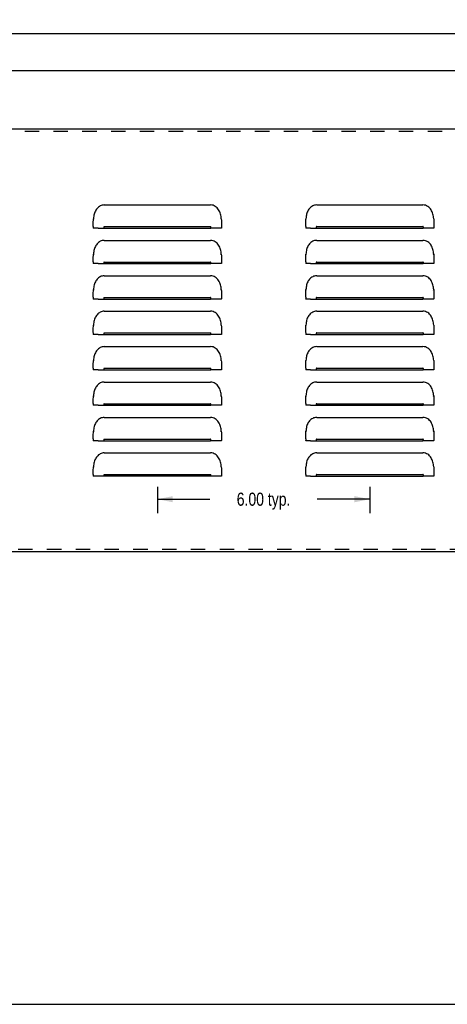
# Model space of a CAD drawing. Header units: inches. Extents: x 0 to 73.9, y 0 to 47.8.
# Tile 2 of 7: x 18 to 30, y 0 to 27.8. Entities that reach past the tile are written whole.
import ezdxf

# ---------------------------------------------------------------- set-up
doc = ezdxf.new("R2010")
doc.units = ezdxf.units.IN
doc.header["$LTSCALE"] = 4.065217
doc.header["$MEASUREMENT"] = 0
doc.linetypes.add('HIDDEN', pattern=[0.2, 0.1, -0.1])
doc.layers.get('0').update_dxf_attribs({"linetype": 'CONTINUOUS'})
doc.layers.add('DEFAULT_2', color=8, linetype='HIDDEN')
doc.layers.add('DIMENSIONS', color=7, linetype='CONTINUOUS')
doc.styles.get("Standard").update_dxf_attribs({"font": 'txt', "width": 0.8})
doc.dimstyles.new('DIMSTYLE_1', dxfattribs={"dimtxt": 0.369565, "dimasz": 0.434783, "dimexe": 0.09, "dimexo": 0.07, "dimgap": 0.0425, "dimtad": 0, "dimtih": 1, "dimtoh": 1, "dimzin": 4, "dimdsep": 46, "dimtxsty": 'Standard', "dimblk": '_FILLED', "dimblk1": '_FILLED', "dimblk2": '_FILLED', "dimcen": 0.09, "dimadec": 0, "dimazin": 0, "dimtfac": 1, "dimtofl": 0, "dimtmove": 0, "dimatfit": 3, "dimldrblk": '_FILLED', "dimfxl": 0, "dimtolj": 1, "dimtzin": 4, "dimarcsym": 0})

# ---------------------------------------------------------------- blocks, each defined once
blk = doc.blocks.new('_FILLED')
at = {"color": 0, "linetype": 'ByBlock'}
blk.add_solid([(0, 0), (-1, 0.2), (-1, -0.2)], dxfattribs=at)
blk = doc.blocks.new('*D1')
at = {"layer": 'DIMENSIONS', "color": 2, "linetype": 'Continuous'}
for p, q in [((3.984, 24.709), (3.984, 27.799)), ((63.734, 24.709), (63.734, 27.799)), ((3.984, 27.408), (32.935, 27.408)), ((63.734, 27.408), (34.783, 27.408))]:
    blk.add_line(p, q, dxfattribs=at)
at = {"layer": 'DIMENSIONS', "color": 2, "linetype": 'Continuous', "xscale": 0.4347826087, "yscale": 0.4347826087, "zscale": 0.4347826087, "rotation": 180}
blk.add_blockref('_FILLED', (3.984, 27.408), dxfattribs=at)
at = {"layer": 'DIMENSIONS', "color": 2, "linetype": 'Continuous', "xscale": 0.4347826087, "yscale": 0.4347826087, "zscale": 0.4347826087}
blk.add_blockref('_FILLED', (63.734, 27.408), dxfattribs=at)
at = {"layer": 'DIMENSIONS', "color": 2, "linetype": 'Continuous', "insert": (33.859, 27.593), "char_height": 0.3696, "width": 1.47826, "attachment_point": 2, "line_spacing_factor": 0.9}
blk.add_mtext('59.75', dxfattribs=at)
blk = doc.blocks.new('*D8')
at = {"layer": 'DIMENSIONS', "color": 2, "linetype": 'Continuous'}
for p, q in [((21.859, 14.609), (21.859, 13.87)), ((27.859, 14.609), (27.859, 13.87)), ((21.859, 14.261), (23.344, 14.261)), ((27.859, 14.261), (26.374, 14.261))]:
    blk.add_line(p, q, dxfattribs=at)
at = {"layer": 'DIMENSIONS', "color": 2, "linetype": 'Continuous', "xscale": 0.4347826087, "yscale": 0.4347826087, "zscale": 0.4347826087, "rotation": 180}
blk.add_blockref('_FILLED', (21.859, 14.261), dxfattribs=at)
at = {"layer": 'DIMENSIONS', "color": 2, "linetype": 'Continuous', "xscale": 0.4347826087, "yscale": 0.4347826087, "zscale": 0.4347826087}
blk.add_blockref('_FILLED', (27.859, 14.261), dxfattribs=at)
at = {"layer": 'DIMENSIONS', "color": 2, "linetype": 'Continuous', "insert": (24.859, 14.446), "char_height": 0.3696, "width": 2.66087, "attachment_point": 2, "line_spacing_factor": 0.9}
blk.add_mtext('6.00 typ.', dxfattribs=at)
blk = doc.blocks.new('*D19')
at = {"color": 2, "linetype": 'Continuous'}
for p, q in [((4.859, 24.207), (4.859, 26.754)), ((62.859, 24.207), (62.859, 26.754)), ((4.859, 26.363), (32.935, 26.363)), ((62.859, 26.363), (34.783, 26.363))]:
    blk.add_line(p, q, dxfattribs=at)
at = {"color": 2, "linetype": 'Continuous', "xscale": 0.4347826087, "yscale": 0.4347826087, "zscale": 0.4347826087, "rotation": 180}
blk.add_blockref('_FILLED', (4.859, 26.363), dxfattribs=at)
at = {"color": 2, "linetype": 'Continuous', "xscale": 0.4347826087, "yscale": 0.4347826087, "zscale": 0.4347826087}
blk.add_blockref('_FILLED', (62.859, 26.363), dxfattribs=at)
at = {"color": 2, "linetype": 'Continuous', "insert": (33.859, 26.548), "char_height": 0.3696, "width": 1.47826, "attachment_point": 2, "line_spacing_factor": 0.9}
blk.add_mtext('58.00', dxfattribs=at)

msp = doc.modelspace()

# ---------------------------------------------------------------- linework, layer by layer
at = {"color": 3, "linetype": 'Continuous'}
for p, q in [((13.234, 24.715), (54.484, 24.715)), ((20.359, 22.569), (23.359, 22.569)), ((26.359, 22.569), (29.359, 22.569)), ((23.661, 22.212), (23.657, 22.245)), ((29.661, 22.212), (29.657, 22.245)), ((20.049, 21.963), (20.049, 22.053)), ((20.049, 21.961), (20.049, 21.914)), ((20.054, 22.179), (20.057, 22.163)), ((23.664, 22.179), (23.661, 22.212)), ((23.661, 22.163), (23.664, 22.179)), ((23.669, 22.051), (23.669, 21.914)), ((26.049, 21.963), (26.049, 22.053)), ((26.049, 21.961), (26.049, 21.914)), ((26.054, 22.179), (26.057, 22.163)), ((29.664, 22.179), (29.661, 22.212)), ((29.661, 22.163), (29.664, 22.179)), ((29.669, 22.051), (29.669, 21.914)), ((20.055, 21.913), (20.049, 21.914)), ((20.187, 21.913), (23.359, 21.913)), ((20.359, 21.957), (23.359, 21.957)), ((23.531, 21.913), (23.359, 21.913)), ((23.617, 21.913), (23.531, 21.913)), ((26.055, 21.913), (26.049, 21.914)), ((26.187, 21.913), (29.359, 21.913)), ((26.359, 21.957), (29.359, 21.957)), ((29.531, 21.913), (29.359, 21.913)), ((29.617, 21.913), (29.531, 21.913)), ((20.359, 21.569), (23.359, 21.569)), ((26.359, 21.569), (29.359, 21.569)), ((20.054, 21.179), (20.057, 21.163)), ((23.661, 21.212), (23.657, 21.245)), ((23.664, 21.179), (23.661, 21.212)), ((23.661, 21.163), (23.664, 21.179)), ((26.054, 21.179), (26.057, 21.163)), ((29.661, 21.212), (29.657, 21.245)), ((29.664, 21.179), (29.661, 21.212)), ((29.661, 21.163), (29.664, 21.179)), ((20.049, 20.963), (20.049, 21.053)), ((20.049, 20.961), (20.049, 20.914)), ((20.055, 20.913), (20.049, 20.914)), ((20.187, 20.913), (23.359, 20.913)), ((20.359, 20.957), (23.359, 20.957)), ((23.531, 20.913), (23.359, 20.913)), ((23.617, 20.913), (23.531, 20.913)), ((23.669, 21.051), (23.669, 20.914)), ((26.049, 20.963), (26.049, 21.053)), ((26.049, 20.961), (26.049, 20.914)), ((26.055, 20.913), (26.049, 20.914)), ((26.187, 20.913), (29.359, 20.913)), ((26.359, 20.957), (29.359, 20.957)), ((29.531, 20.913), (29.359, 20.913)), ((29.617, 20.913), (29.531, 20.913)), ((29.669, 21.051), (29.669, 20.914)), ((20.359, 20.569), (23.359, 20.569)), ((26.359, 20.569), (29.359, 20.569)), ((20.049, 19.963), (20.049, 20.053)), ((20.054, 20.179), (20.057, 20.163)), ((23.661, 20.212), (23.657, 20.245)), ((23.664, 20.179), (23.661, 20.212)), ((23.661, 20.163), (23.664, 20.179)), ((23.669, 20.051), (23.669, 19.914)), ((26.049, 19.963), (26.049, 20.053)), ((26.054, 20.179), (26.057, 20.163)), ((29.661, 20.212), (29.657, 20.245)), ((29.664, 20.179), (29.661, 20.212)), ((29.661, 20.163), (29.664, 20.179)), ((29.669, 20.051), (29.669, 19.914)), ((20.049, 19.961), (20.049, 19.914)), ((20.055, 19.913), (20.049, 19.914)), ((20.187, 19.913), (23.359, 19.913)), ((20.359, 19.957), (23.359, 19.957)), ((23.531, 19.913), (23.359, 19.913)), ((23.617, 19.913), (23.531, 19.913)), ((26.049, 19.961), (26.049, 19.914)), ((26.055, 19.913), (26.049, 19.914)), ((26.187, 19.913), (29.359, 19.913)), ((26.359, 19.957), (29.359, 19.957)), ((29.531, 19.913), (29.359, 19.913)), ((29.617, 19.913), (29.531, 19.913)), ((20.359, 19.569), (23.359, 19.569)), ((26.359, 19.569), (29.359, 19.569)), ((23.661, 19.212), (23.657, 19.245)), ((23.664, 19.179), (23.661, 19.212)), ((29.661, 19.212), (29.657, 19.245)), ((29.664, 19.179), (29.661, 19.212)), ((20.049, 18.963), (20.049, 19.053)), ((20.049, 18.961), (20.049, 18.914)), ((20.055, 18.913), (20.049, 18.914)), ((20.054, 19.179), (20.057, 19.163)), ((20.187, 18.913), (23.359, 18.913)), ((20.359, 18.957), (23.359, 18.957)), ((23.531, 18.913), (23.359, 18.913)), ((23.617, 18.913), (23.531, 18.913)), ((23.661, 19.163), (23.664, 19.179)), ((23.669, 19.051), (23.669, 18.914)), ((26.049, 18.963), (26.049, 19.053)), ((26.049, 18.961), (26.049, 18.914)), ((26.055, 18.913), (26.049, 18.914)), ((26.054, 19.179), (26.057, 19.163)), ((26.187, 18.913), (29.359, 18.913)), ((26.359, 18.957), (29.359, 18.957)), ((29.531, 18.913), (29.359, 18.913)), ((29.617, 18.913), (29.531, 18.913)), ((29.661, 19.163), (29.664, 19.179)), ((29.669, 19.051), (29.669, 18.914)), ((20.359, 18.569), (23.359, 18.569)), ((26.359, 18.569), (29.359, 18.569)), ((20.054, 18.179), (20.057, 18.163)), ((23.661, 18.212), (23.657, 18.245)), ((23.664, 18.179), (23.661, 18.212)), ((23.661, 18.163), (23.664, 18.179)), ((26.054, 18.179), (26.057, 18.163)), ((29.661, 18.212), (29.657, 18.245)), ((29.664, 18.179), (29.661, 18.212)), ((29.661, 18.163), (29.664, 18.179)), ((20.049, 17.963), (20.049, 18.053)), ((20.049, 17.961), (20.049, 17.914)), ((20.055, 17.913), (20.049, 17.914)), ((20.187, 17.913), (23.359, 17.913)), ((20.359, 17.957), (23.359, 17.957)), ((23.531, 17.913), (23.359, 17.913)), ((23.617, 17.913), (23.531, 17.913)), ((23.669, 18.051), (23.669, 17.914)), ((26.049, 17.963), (26.049, 18.053)), ((26.049, 17.961), (26.049, 17.914)), ((26.055, 17.913), (26.049, 17.914)), ((26.187, 17.913), (29.359, 17.913)), ((26.359, 17.957), (29.359, 17.957)), ((29.531, 17.913), (29.359, 17.913)), ((29.617, 17.913), (29.531, 17.913)), ((29.669, 18.051), (29.669, 17.914)), ((20.359, 17.569), (23.359, 17.569)), ((26.359, 17.569), (29.359, 17.569)), ((23.661, 17.212), (23.657, 17.245)), ((29.661, 17.212), (29.657, 17.245)), ((20.049, 16.963), (20.049, 17.053)), ((20.049, 16.961), (20.049, 16.914)), ((20.054, 17.179), (20.057, 17.163)), ((23.664, 17.179), (23.661, 17.212)), ((23.661, 17.163), (23.664, 17.179)), ((23.669, 17.051), (23.669, 16.914)), ((26.049, 16.963), (26.049, 17.053)), ((26.049, 16.961), (26.049, 16.914)), ((26.054, 17.179), (26.057, 17.163)), ((29.664, 17.179), (29.661, 17.212)), ((29.661, 17.163), (29.664, 17.179)), ((29.669, 17.051), (29.669, 16.914)), ((20.055, 16.913), (20.049, 16.914)), ((20.187, 16.913), (23.359, 16.913)), ((20.359, 16.957), (23.359, 16.957)), ((23.531, 16.913), (23.359, 16.913)), ((23.617, 16.913), (23.531, 16.913)), ((26.055, 16.913), (26.049, 16.914)), ((26.187, 16.913), (29.359, 16.913)), ((26.359, 16.957), (29.359, 16.957)), ((29.531, 16.913), (29.359, 16.913)), ((29.617, 16.913), (29.531, 16.913)), ((20.359, 16.569), (23.359, 16.569)), ((26.359, 16.569), (29.359, 16.569)), ((20.054, 16.179), (20.057, 16.163)), ((23.661, 16.212), (23.657, 16.245)), ((23.664, 16.179), (23.661, 16.212)), ((23.661, 16.163), (23.664, 16.179)), ((26.054, 16.179), (26.057, 16.163)), ((29.661, 16.212), (29.657, 16.245)), ((29.664, 16.179), (29.661, 16.212)), ((29.661, 16.163), (29.664, 16.179)), ((20.049, 15.963), (20.049, 16.053)), ((20.049, 15.961), (20.049, 15.914)), ((20.055, 15.913), (20.049, 15.914)), ((20.187, 15.913), (23.359, 15.913)), ((20.359, 15.957), (23.359, 15.957)), ((23.531, 15.913), (23.359, 15.913)), ((23.617, 15.913), (23.531, 15.913)), ((23.669, 16.051), (23.669, 15.914)), ((26.049, 15.963), (26.049, 16.053)), ((26.049, 15.961), (26.049, 15.914)), ((26.055, 15.913), (26.049, 15.914)), ((26.187, 15.913), (29.359, 15.913)), ((26.359, 15.957), (29.359, 15.957)), ((29.531, 15.913), (29.359, 15.913)), ((29.617, 15.913), (29.531, 15.913)), ((29.669, 16.051), (29.669, 15.914)), ((20.359, 15.569), (23.359, 15.569)), ((26.359, 15.569), (29.359, 15.569)), ((20.049, 14.963), (20.049, 15.053)), ((20.054, 15.179), (20.057, 15.163)), ((23.661, 15.212), (23.657, 15.245)), ((23.664, 15.179), (23.661, 15.212)), ((23.661, 15.163), (23.664, 15.179)), ((23.669, 15.051), (23.669, 14.914)), ((26.049, 14.963), (26.049, 15.053)), ((26.054, 15.179), (26.057, 15.163)), ((29.661, 15.212), (29.657, 15.245)), ((29.664, 15.179), (29.661, 15.212)), ((29.661, 15.163), (29.664, 15.179)), ((29.669, 15.051), (29.669, 14.914)), ((20.049, 14.961), (20.049, 14.914)), ((20.055, 14.913), (20.049, 14.914)), ((20.359, 14.913), (20.299, 14.913)), ((20.359, 14.957), (23.359, 14.957)), ((23.578, 14.913), (20.359, 14.913)), ((26.049, 14.961), (26.049, 14.914)), ((26.055, 14.913), (26.049, 14.914)), ((26.187, 14.913), (29.359, 14.913)), ((26.359, 14.957), (29.359, 14.957)), ((29.531, 14.913), (29.359, 14.913)), ((29.617, 14.913), (29.531, 14.913)), ((55.734, 12.777), (11.984, 12.777))]:
    msp.add_line(p, q, dxfattribs=at)
at = {"color": 7, "linetype": 'Continuous'}
msp.add_line((0, 0), (73.913, 0), dxfattribs=at)
at = {"color": 3, "linetype": 'Continuous'}
for points in [[(20.359, 22.569), (20.33, 22.567), (20.301, 22.562), (20.273, 22.554), (20.246, 22.542), (20.22, 22.527), (20.197, 22.51), (20.175, 22.49), (20.155, 22.469), (20.137, 22.446), (20.121, 22.422), (20.107, 22.396), (20.095, 22.369), (20.085, 22.341), (20.076, 22.311), (20.068, 22.28), (20.062, 22.248), (20.058, 22.214), (20.054, 22.179)], [(23.657, 22.245), (23.651, 22.278), (23.643, 22.31), (23.633, 22.342), (23.621, 22.373), (23.607, 22.403), (23.59, 22.433), (23.571, 22.46), (23.548, 22.486), (23.523, 22.509), (23.495, 22.529), (23.464, 22.546), (23.431, 22.559), (23.396, 22.566), (23.359, 22.569)], [(26.359, 22.569), (26.33, 22.567), (26.301, 22.562), (26.273, 22.554), (26.246, 22.542), (26.22, 22.527), (26.197, 22.51), (26.175, 22.49), (26.155, 22.469), (26.137, 22.446), (26.121, 22.422), (26.107, 22.396), (26.095, 22.369), (26.085, 22.341), (26.076, 22.311), (26.068, 22.28), (26.062, 22.248), (26.058, 22.214), (26.054, 22.179)], [(29.657, 22.245), (29.651, 22.278), (29.643, 22.31), (29.633, 22.342), (29.621, 22.373), (29.607, 22.403), (29.59, 22.433), (29.571, 22.46), (29.548, 22.486), (29.523, 22.509), (29.495, 22.529), (29.464, 22.546), (29.431, 22.559), (29.396, 22.566), (29.359, 22.569)], [(20.049, 22.053), (20.05, 22.095), (20.051, 22.137), (20.054, 22.179)], [(23.664, 22.179), (23.667, 22.135), (23.669, 22.093), (23.669, 22.051)], [(26.049, 22.053), (26.05, 22.095), (26.051, 22.137), (26.054, 22.179)], [(29.664, 22.179), (29.667, 22.135), (29.669, 22.093), (29.669, 22.051)], [(20.187, 21.913), (20.102, 21.913), (20.073, 21.913), (20.055, 21.913)], [(20.359, 21.957), (20.355, 21.956), (20.352, 21.953), (20.349, 21.95), (20.347, 21.945), (20.346, 21.94), (20.346, 21.935), (20.346, 21.93), (20.347, 21.925), (20.349, 21.921), (20.352, 21.917), (20.355, 21.914), (20.359, 21.913)], [(23.359, 21.913), (23.363, 21.914), (23.367, 21.917), (23.369, 21.921), (23.371, 21.925), (23.373, 21.93), (23.373, 21.935), (23.373, 21.94), (23.372, 21.945), (23.37, 21.949), (23.367, 21.953), (23.363, 21.956), (23.359, 21.957)], [(23.669, 21.914), (23.663, 21.913), (23.646, 21.913), (23.617, 21.913)], [(26.187, 21.913), (26.102, 21.913), (26.073, 21.913), (26.055, 21.913)], [(26.359, 21.957), (26.355, 21.956), (26.352, 21.953), (26.349, 21.95), (26.347, 21.945), (26.346, 21.94), (26.346, 21.935), (26.346, 21.93), (26.347, 21.925), (26.349, 21.921), (26.352, 21.917), (26.355, 21.914), (26.359, 21.913)], [(29.359, 21.913), (29.363, 21.914), (29.367, 21.917), (29.369, 21.921), (29.371, 21.925), (29.373, 21.93), (29.373, 21.935), (29.373, 21.94), (29.372, 21.945), (29.37, 21.949), (29.367, 21.953), (29.363, 21.956), (29.359, 21.957)], [(29.669, 21.914), (29.663, 21.913), (29.646, 21.913), (29.617, 21.913)], [(20.359, 21.569), (20.33, 21.567), (20.301, 21.562), (20.273, 21.554), (20.246, 21.542), (20.22, 21.527), (20.197, 21.51), (20.175, 21.49), (20.155, 21.469), (20.137, 21.446), (20.121, 21.422), (20.107, 21.396), (20.095, 21.369), (20.085, 21.341), (20.076, 21.311), (20.068, 21.28), (20.062, 21.248), (20.058, 21.214), (20.054, 21.179)], [(23.657, 21.245), (23.651, 21.278), (23.643, 21.31), (23.633, 21.342), (23.621, 21.373), (23.607, 21.403), (23.59, 21.433), (23.571, 21.46), (23.548, 21.486), (23.523, 21.509), (23.495, 21.529), (23.464, 21.546), (23.431, 21.559), (23.396, 21.566), (23.359, 21.569)], [(26.359, 21.569), (26.33, 21.567), (26.301, 21.562), (26.273, 21.554), (26.246, 21.542), (26.22, 21.527), (26.197, 21.51), (26.175, 21.49), (26.155, 21.469), (26.137, 21.446), (26.121, 21.422), (26.107, 21.396), (26.095, 21.369), (26.085, 21.341), (26.076, 21.311), (26.068, 21.28), (26.062, 21.248), (26.058, 21.214), (26.054, 21.179)], [(29.657, 21.245), (29.651, 21.278), (29.643, 21.31), (29.633, 21.342), (29.621, 21.373), (29.607, 21.403), (29.59, 21.433), (29.571, 21.46), (29.548, 21.486), (29.523, 21.509), (29.495, 21.529), (29.464, 21.546), (29.431, 21.559), (29.396, 21.566), (29.359, 21.569)], [(20.049, 21.053), (20.05, 21.095), (20.051, 21.137), (20.054, 21.179)], [(23.664, 21.179), (23.667, 21.135), (23.669, 21.093), (23.669, 21.051)], [(26.049, 21.053), (26.05, 21.095), (26.051, 21.137), (26.054, 21.179)], [(29.664, 21.179), (29.667, 21.135), (29.669, 21.093), (29.669, 21.051)], [(20.187, 20.913), (20.102, 20.913), (20.073, 20.913), (20.055, 20.913)], [(20.359, 20.957), (20.355, 20.956), (20.352, 20.953), (20.349, 20.95), (20.347, 20.945), (20.346, 20.94), (20.346, 20.935), (20.346, 20.93), (20.347, 20.925), (20.349, 20.921), (20.352, 20.917), (20.355, 20.914), (20.359, 20.913)], [(23.359, 20.913), (23.363, 20.914), (23.367, 20.917), (23.369, 20.921), (23.371, 20.925), (23.373, 20.93), (23.373, 20.935), (23.373, 20.94), (23.372, 20.945), (23.37, 20.949), (23.367, 20.953), (23.363, 20.956), (23.359, 20.957)], [(23.669, 20.914), (23.663, 20.913), (23.646, 20.913), (23.617, 20.913)], [(26.187, 20.913), (26.102, 20.913), (26.073, 20.913), (26.055, 20.913)], [(26.359, 20.957), (26.355, 20.956), (26.352, 20.953), (26.349, 20.95), (26.347, 20.945), (26.346, 20.94), (26.346, 20.935), (26.346, 20.93), (26.347, 20.925), (26.349, 20.921), (26.352, 20.917), (26.355, 20.914), (26.359, 20.913)], [(29.359, 20.913), (29.363, 20.914), (29.367, 20.917), (29.369, 20.921), (29.371, 20.925), (29.373, 20.93), (29.373, 20.935), (29.373, 20.94), (29.372, 20.945), (29.37, 20.949), (29.367, 20.953), (29.363, 20.956), (29.359, 20.957)], [(29.669, 20.914), (29.663, 20.913), (29.646, 20.913), (29.617, 20.913)], [(20.359, 20.569), (20.33, 20.567), (20.301, 20.562), (20.273, 20.554), (20.246, 20.542), (20.22, 20.527), (20.197, 20.51), (20.175, 20.49), (20.155, 20.469), (20.137, 20.446), (20.121, 20.422), (20.107, 20.396), (20.095, 20.369), (20.085, 20.341), (20.076, 20.311), (20.068, 20.28), (20.062, 20.248), (20.058, 20.214), (20.054, 20.179)], [(23.657, 20.245), (23.651, 20.278), (23.643, 20.31), (23.633, 20.342), (23.621, 20.373), (23.607, 20.403), (23.59, 20.433), (23.571, 20.46), (23.548, 20.486), (23.523, 20.509), (23.495, 20.529), (23.464, 20.546), (23.431, 20.559), (23.396, 20.566), (23.359, 20.569)], [(26.359, 20.569), (26.33, 20.567), (26.301, 20.562), (26.273, 20.554), (26.246, 20.542), (26.22, 20.527), (26.197, 20.51), (26.175, 20.49), (26.155, 20.469), (26.137, 20.446), (26.121, 20.422), (26.107, 20.396), (26.095, 20.369), (26.085, 20.341), (26.076, 20.311), (26.068, 20.28), (26.062, 20.248), (26.058, 20.214), (26.054, 20.179)], [(29.657, 20.245), (29.651, 20.278), (29.643, 20.31), (29.633, 20.342), (29.621, 20.373), (29.607, 20.403), (29.59, 20.433), (29.571, 20.46), (29.548, 20.486), (29.523, 20.509), (29.495, 20.529), (29.464, 20.546), (29.431, 20.559), (29.396, 20.566), (29.359, 20.569)], [(20.049, 20.053), (20.05, 20.095), (20.051, 20.137), (20.054, 20.179)], [(23.664, 20.179), (23.667, 20.135), (23.669, 20.093), (23.669, 20.051)], [(26.049, 20.053), (26.05, 20.095), (26.051, 20.137), (26.054, 20.179)], [(29.664, 20.179), (29.667, 20.135), (29.669, 20.093), (29.669, 20.051)], [(20.187, 19.913), (20.102, 19.913), (20.073, 19.913), (20.055, 19.913)], [(20.359, 19.957), (20.355, 19.956), (20.352, 19.953), (20.349, 19.95), (20.347, 19.945), (20.346, 19.94), (20.346, 19.935), (20.346, 19.93), (20.347, 19.925), (20.349, 19.921), (20.352, 19.917), (20.355, 19.914), (20.359, 19.913)], [(23.359, 19.913), (23.363, 19.914), (23.367, 19.917), (23.369, 19.921), (23.371, 19.925), (23.373, 19.93), (23.373, 19.935), (23.373, 19.94), (23.372, 19.945), (23.37, 19.949), (23.367, 19.953), (23.363, 19.956), (23.359, 19.957)], [(23.669, 19.914), (23.663, 19.913), (23.646, 19.913), (23.617, 19.913)], [(26.187, 19.913), (26.102, 19.913), (26.073, 19.913), (26.055, 19.913)], [(26.359, 19.957), (26.355, 19.956), (26.352, 19.953), (26.349, 19.95), (26.347, 19.945), (26.346, 19.94), (26.346, 19.935), (26.346, 19.93), (26.347, 19.925), (26.349, 19.921), (26.352, 19.917), (26.355, 19.914), (26.359, 19.913)], [(29.359, 19.913), (29.363, 19.914), (29.367, 19.917), (29.369, 19.921), (29.371, 19.925), (29.373, 19.93), (29.373, 19.935), (29.373, 19.94), (29.372, 19.945), (29.37, 19.949), (29.367, 19.953), (29.363, 19.956), (29.359, 19.957)], [(29.669, 19.914), (29.663, 19.913), (29.646, 19.913), (29.617, 19.913)], [(20.359, 19.569), (20.33, 19.567), (20.301, 19.562), (20.273, 19.554), (20.246, 19.542), (20.22, 19.527), (20.197, 19.51), (20.175, 19.49), (20.155, 19.469), (20.137, 19.446), (20.121, 19.422), (20.107, 19.396), (20.095, 19.369), (20.085, 19.341), (20.076, 19.311), (20.068, 19.28), (20.062, 19.248), (20.058, 19.214), (20.054, 19.179)], [(23.657, 19.245), (23.651, 19.278), (23.643, 19.31), (23.633, 19.342), (23.621, 19.373), (23.607, 19.403), (23.59, 19.433), (23.571, 19.46), (23.548, 19.486), (23.523, 19.509), (23.495, 19.529), (23.464, 19.546), (23.431, 19.559), (23.396, 19.566), (23.359, 19.569)], [(26.359, 19.569), (26.33, 19.567), (26.301, 19.562), (26.273, 19.554), (26.246, 19.542), (26.22, 19.527), (26.197, 19.51), (26.175, 19.49), (26.155, 19.469), (26.137, 19.446), (26.121, 19.422), (26.107, 19.396), (26.095, 19.369), (26.085, 19.341), (26.076, 19.311), (26.068, 19.28), (26.062, 19.248), (26.058, 19.214), (26.054, 19.179)], [(29.657, 19.245), (29.651, 19.278), (29.643, 19.31), (29.633, 19.342), (29.621, 19.373), (29.607, 19.403), (29.59, 19.433), (29.571, 19.46), (29.548, 19.486), (29.523, 19.509), (29.495, 19.529), (29.464, 19.546), (29.431, 19.559), (29.396, 19.566), (29.359, 19.569)], [(20.049, 19.053), (20.05, 19.095), (20.051, 19.137), (20.054, 19.179)], [(20.187, 18.913), (20.102, 18.913), (20.073, 18.913), (20.055, 18.913)], [(20.359, 18.957), (20.355, 18.956), (20.352, 18.953), (20.349, 18.95), (20.347, 18.945), (20.346, 18.94), (20.346, 18.935), (20.346, 18.93), (20.347, 18.925), (20.349, 18.921), (20.352, 18.917), (20.355, 18.914), (20.359, 18.913)], [(23.359, 18.913), (23.363, 18.914), (23.367, 18.917), (23.369, 18.921), (23.371, 18.925), (23.373, 18.93), (23.373, 18.935), (23.373, 18.94), (23.372, 18.945), (23.37, 18.949), (23.367, 18.953), (23.363, 18.956), (23.359, 18.957)], [(23.669, 18.914), (23.663, 18.913), (23.646, 18.913), (23.617, 18.913)], [(23.664, 19.179), (23.667, 19.135), (23.669, 19.093), (23.669, 19.051)], [(26.049, 19.053), (26.05, 19.095), (26.051, 19.137), (26.054, 19.179)], [(26.187, 18.913), (26.102, 18.913), (26.073, 18.913), (26.055, 18.913)], [(26.359, 18.957), (26.355, 18.956), (26.352, 18.953), (26.349, 18.95), (26.347, 18.945), (26.346, 18.94), (26.346, 18.935), (26.346, 18.93), (26.347, 18.925), (26.349, 18.921), (26.352, 18.917), (26.355, 18.914), (26.359, 18.913)], [(29.359, 18.913), (29.363, 18.914), (29.367, 18.917), (29.369, 18.921), (29.371, 18.925), (29.373, 18.93), (29.373, 18.935), (29.373, 18.94), (29.372, 18.945), (29.37, 18.949), (29.367, 18.953), (29.363, 18.956), (29.359, 18.957)], [(29.669, 18.914), (29.663, 18.913), (29.646, 18.913), (29.617, 18.913)], [(29.664, 19.179), (29.667, 19.135), (29.669, 19.093), (29.669, 19.051)], [(20.359, 18.569), (20.33, 18.567), (20.301, 18.562), (20.273, 18.554), (20.246, 18.542), (20.22, 18.527), (20.197, 18.51), (20.175, 18.49), (20.155, 18.469), (20.137, 18.446), (20.121, 18.422), (20.107, 18.396), (20.095, 18.369), (20.085, 18.341), (20.076, 18.311), (20.068, 18.28), (20.062, 18.248), (20.058, 18.214), (20.054, 18.179)], [(23.657, 18.245), (23.651, 18.278), (23.643, 18.31), (23.633, 18.342), (23.621, 18.373), (23.607, 18.403), (23.59, 18.433), (23.571, 18.46), (23.548, 18.486), (23.523, 18.509), (23.495, 18.529), (23.464, 18.546), (23.431, 18.559), (23.396, 18.566), (23.359, 18.569)], [(26.359, 18.569), (26.33, 18.567), (26.301, 18.562), (26.273, 18.554), (26.246, 18.542), (26.22, 18.527), (26.197, 18.51), (26.175, 18.49), (26.155, 18.469), (26.137, 18.446), (26.121, 18.422), (26.107, 18.396), (26.095, 18.369), (26.085, 18.341), (26.076, 18.311), (26.068, 18.28), (26.062, 18.248), (26.058, 18.214), (26.054, 18.179)], [(29.657, 18.245), (29.651, 18.278), (29.643, 18.31), (29.633, 18.342), (29.621, 18.373), (29.607, 18.403), (29.59, 18.433), (29.571, 18.46), (29.548, 18.486), (29.523, 18.509), (29.495, 18.529), (29.464, 18.546), (29.431, 18.559), (29.396, 18.566), (29.359, 18.569)], [(20.049, 18.053), (20.05, 18.095), (20.051, 18.137), (20.054, 18.179)], [(23.664, 18.179), (23.667, 18.135), (23.669, 18.093), (23.669, 18.051)], [(26.049, 18.053), (26.05, 18.095), (26.051, 18.137), (26.054, 18.179)], [(29.664, 18.179), (29.667, 18.135), (29.669, 18.093), (29.669, 18.051)], [(20.187, 17.913), (20.102, 17.913), (20.073, 17.913), (20.055, 17.913)], [(20.359, 17.957), (20.355, 17.956), (20.352, 17.953), (20.349, 17.95), (20.347, 17.945), (20.346, 17.94), (20.346, 17.935), (20.346, 17.93), (20.347, 17.925), (20.349, 17.921), (20.352, 17.917), (20.355, 17.914), (20.359, 17.913)], [(23.359, 17.913), (23.363, 17.914), (23.367, 17.917), (23.369, 17.921), (23.371, 17.925), (23.373, 17.93), (23.373, 17.935), (23.373, 17.94), (23.372, 17.945), (23.37, 17.949), (23.367, 17.953), (23.363, 17.956), (23.359, 17.957)], [(23.669, 17.914), (23.663, 17.913), (23.646, 17.913), (23.617, 17.913)], [(26.187, 17.913), (26.102, 17.913), (26.073, 17.913), (26.055, 17.913)], [(26.359, 17.957), (26.355, 17.956), (26.352, 17.953), (26.349, 17.95), (26.347, 17.945), (26.346, 17.94), (26.346, 17.935), (26.346, 17.93), (26.347, 17.925), (26.349, 17.921), (26.352, 17.917), (26.355, 17.914), (26.359, 17.913)], [(29.359, 17.913), (29.363, 17.914), (29.367, 17.917), (29.369, 17.921), (29.371, 17.925), (29.373, 17.93), (29.373, 17.935), (29.373, 17.94), (29.372, 17.945), (29.37, 17.949), (29.367, 17.953), (29.363, 17.956), (29.359, 17.957)], [(29.669, 17.914), (29.663, 17.913), (29.646, 17.913), (29.617, 17.913)], [(20.359, 17.569), (20.33, 17.567), (20.301, 17.562), (20.273, 17.554), (20.246, 17.542), (20.22, 17.527), (20.197, 17.51), (20.175, 17.49), (20.155, 17.469), (20.137, 17.446), (20.121, 17.422), (20.107, 17.396), (20.095, 17.369), (20.085, 17.341), (20.076, 17.311), (20.068, 17.28), (20.062, 17.248), (20.058, 17.214), (20.054, 17.179)], [(23.657, 17.245), (23.651, 17.278), (23.643, 17.31), (23.633, 17.342), (23.621, 17.373), (23.607, 17.403), (23.59, 17.433), (23.571, 17.46), (23.548, 17.486), (23.523, 17.509), (23.495, 17.529), (23.464, 17.546), (23.431, 17.559), (23.396, 17.566), (23.359, 17.569)], [(26.359, 17.569), (26.33, 17.567), (26.301, 17.562), (26.273, 17.554), (26.246, 17.542), (26.22, 17.527), (26.197, 17.51), (26.175, 17.49), (26.155, 17.469), (26.137, 17.446), (26.121, 17.422), (26.107, 17.396), (26.095, 17.369), (26.085, 17.341), (26.076, 17.311), (26.068, 17.28), (26.062, 17.248), (26.058, 17.214), (26.054, 17.179)], [(29.657, 17.245), (29.651, 17.278), (29.643, 17.31), (29.633, 17.342), (29.621, 17.373), (29.607, 17.403), (29.59, 17.433), (29.571, 17.46), (29.548, 17.486), (29.523, 17.509), (29.495, 17.529), (29.464, 17.546), (29.431, 17.559), (29.396, 17.566), (29.359, 17.569)], [(20.049, 17.053), (20.05, 17.095), (20.051, 17.137), (20.054, 17.179)], [(23.664, 17.179), (23.667, 17.135), (23.669, 17.093), (23.669, 17.051)], [(26.049, 17.053), (26.05, 17.095), (26.051, 17.137), (26.054, 17.179)], [(29.664, 17.179), (29.667, 17.135), (29.669, 17.093), (29.669, 17.051)], [(20.187, 16.913), (20.102, 16.913), (20.073, 16.913), (20.055, 16.913)], [(20.359, 16.957), (20.355, 16.956), (20.352, 16.953), (20.349, 16.95), (20.347, 16.945), (20.346, 16.94), (20.346, 16.935), (20.346, 16.93), (20.347, 16.925), (20.349, 16.921), (20.352, 16.917), (20.355, 16.914), (20.359, 16.913)], [(23.359, 16.913), (23.363, 16.914), (23.367, 16.917), (23.369, 16.921), (23.371, 16.925), (23.373, 16.93), (23.373, 16.935), (23.373, 16.94), (23.372, 16.945), (23.37, 16.949), (23.367, 16.953), (23.363, 16.956), (23.359, 16.957)], [(23.669, 16.914), (23.663, 16.913), (23.646, 16.913), (23.617, 16.913)], [(26.187, 16.913), (26.102, 16.913), (26.073, 16.913), (26.055, 16.913)], [(26.359, 16.957), (26.355, 16.956), (26.352, 16.953), (26.349, 16.95), (26.347, 16.945), (26.346, 16.94), (26.346, 16.935), (26.346, 16.93), (26.347, 16.925), (26.349, 16.921), (26.352, 16.917), (26.355, 16.914), (26.359, 16.913)], [(29.359, 16.913), (29.363, 16.914), (29.367, 16.917), (29.369, 16.921), (29.371, 16.925), (29.373, 16.93), (29.373, 16.935), (29.373, 16.94), (29.372, 16.945), (29.37, 16.949), (29.367, 16.953), (29.363, 16.956), (29.359, 16.957)], [(29.669, 16.914), (29.663, 16.913), (29.646, 16.913), (29.617, 16.913)], [(20.359, 16.569), (20.33, 16.567), (20.301, 16.562), (20.273, 16.554), (20.246, 16.542), (20.22, 16.527), (20.197, 16.51), (20.175, 16.49), (20.155, 16.469), (20.137, 16.446), (20.121, 16.422), (20.107, 16.396), (20.095, 16.369), (20.085, 16.341), (20.076, 16.311), (20.068, 16.28), (20.062, 16.248), (20.058, 16.214), (20.054, 16.179)], [(23.657, 16.245), (23.651, 16.278), (23.643, 16.31), (23.633, 16.342), (23.621, 16.373), (23.607, 16.403), (23.59, 16.433), (23.571, 16.46), (23.548, 16.486), (23.523, 16.509), (23.495, 16.529), (23.464, 16.546), (23.431, 16.559), (23.396, 16.566), (23.359, 16.569)], [(26.359, 16.569), (26.33, 16.567), (26.301, 16.562), (26.273, 16.554), (26.246, 16.542), (26.22, 16.527), (26.197, 16.51), (26.175, 16.49), (26.155, 16.469), (26.137, 16.446), (26.121, 16.422), (26.107, 16.396), (26.095, 16.369), (26.085, 16.341), (26.076, 16.311), (26.068, 16.28), (26.062, 16.248), (26.058, 16.214), (26.054, 16.179)], [(29.657, 16.245), (29.651, 16.278), (29.643, 16.31), (29.633, 16.342), (29.621, 16.373), (29.607, 16.403), (29.59, 16.433), (29.571, 16.46), (29.548, 16.486), (29.523, 16.509), (29.495, 16.529), (29.464, 16.546), (29.431, 16.559), (29.396, 16.566), (29.359, 16.569)], [(20.049, 16.053), (20.05, 16.095), (20.051, 16.137), (20.054, 16.179)], [(23.664, 16.179), (23.667, 16.135), (23.669, 16.093), (23.669, 16.051)], [(26.049, 16.053), (26.05, 16.095), (26.051, 16.137), (26.054, 16.179)], [(29.664, 16.179), (29.667, 16.135), (29.669, 16.093), (29.669, 16.051)], [(20.187, 15.913), (20.102, 15.913), (20.073, 15.913), (20.055, 15.913)], [(20.359, 15.957), (20.355, 15.956), (20.352, 15.953), (20.349, 15.95), (20.347, 15.945), (20.346, 15.94), (20.346, 15.935), (20.346, 15.93), (20.347, 15.925), (20.349, 15.921), (20.352, 15.917), (20.355, 15.914), (20.359, 15.913)], [(23.359, 15.913), (23.363, 15.914), (23.367, 15.917), (23.369, 15.921), (23.371, 15.925), (23.373, 15.93), (23.373, 15.935), (23.373, 15.94), (23.372, 15.945), (23.37, 15.949), (23.367, 15.953), (23.363, 15.956), (23.359, 15.957)], [(23.669, 15.914), (23.663, 15.913), (23.646, 15.913), (23.617, 15.913)], [(26.187, 15.913), (26.102, 15.913), (26.073, 15.913), (26.055, 15.913)], [(26.359, 15.957), (26.355, 15.956), (26.352, 15.953), (26.349, 15.95), (26.347, 15.945), (26.346, 15.94), (26.346, 15.935), (26.346, 15.93), (26.347, 15.925), (26.349, 15.921), (26.352, 15.917), (26.355, 15.914), (26.359, 15.913)], [(29.359, 15.913), (29.363, 15.914), (29.367, 15.917), (29.369, 15.921), (29.371, 15.925), (29.373, 15.93), (29.373, 15.935), (29.373, 15.94), (29.372, 15.945), (29.37, 15.949), (29.367, 15.953), (29.363, 15.956), (29.359, 15.957)], [(29.669, 15.914), (29.663, 15.913), (29.646, 15.913), (29.617, 15.913)], [(20.359, 15.569), (20.33, 15.567), (20.301, 15.562), (20.273, 15.554), (20.246, 15.542), (20.22, 15.527), (20.197, 15.51), (20.175, 15.49), (20.155, 15.469), (20.137, 15.446), (20.121, 15.422), (20.107, 15.396), (20.095, 15.369), (20.085, 15.341), (20.076, 15.311), (20.068, 15.28), (20.062, 15.248), (20.058, 15.214), (20.054, 15.179)], [(23.657, 15.245), (23.651, 15.278), (23.643, 15.31), (23.633, 15.342), (23.621, 15.373), (23.607, 15.403), (23.59, 15.433), (23.571, 15.46), (23.548, 15.486), (23.523, 15.509), (23.495, 15.529), (23.464, 15.546), (23.431, 15.559), (23.396, 15.566), (23.359, 15.569)], [(26.359, 15.569), (26.33, 15.567), (26.301, 15.562), (26.273, 15.554), (26.246, 15.542), (26.22, 15.527), (26.197, 15.51), (26.175, 15.49), (26.155, 15.469), (26.137, 15.446), (26.121, 15.422), (26.107, 15.396), (26.095, 15.369), (26.085, 15.341), (26.076, 15.311), (26.068, 15.28), (26.062, 15.248), (26.058, 15.214), (26.054, 15.179)], [(29.657, 15.245), (29.651, 15.278), (29.643, 15.31), (29.633, 15.342), (29.621, 15.373), (29.607, 15.403), (29.59, 15.433), (29.571, 15.46), (29.548, 15.486), (29.523, 15.509), (29.495, 15.529), (29.464, 15.546), (29.431, 15.559), (29.396, 15.566), (29.359, 15.569)], [(20.049, 15.053), (20.05, 15.095), (20.051, 15.137), (20.054, 15.179)], [(23.664, 15.179), (23.667, 15.135), (23.669, 15.093), (23.669, 15.051)], [(26.049, 15.053), (26.05, 15.095), (26.051, 15.137), (26.054, 15.179)], [(29.664, 15.179), (29.667, 15.135), (29.669, 15.093), (29.669, 15.051)], [(20.299, 14.913), (20.14, 14.913), (20.102, 14.913), (20.073, 14.913), (20.055, 14.913)], [(20.359, 14.957), (20.355, 14.956), (20.352, 14.953), (20.349, 14.95), (20.347, 14.945), (20.346, 14.94), (20.346, 14.935), (20.346, 14.93), (20.347, 14.925), (20.349, 14.921), (20.352, 14.917), (20.355, 14.914), (20.359, 14.913)], [(23.359, 14.913), (23.363, 14.914), (23.367, 14.917), (23.369, 14.921), (23.371, 14.925), (23.373, 14.93), (23.373, 14.935), (23.373, 14.94), (23.372, 14.945), (23.37, 14.949), (23.367, 14.953), (23.363, 14.956), (23.359, 14.957)], [(23.669, 14.914), (23.663, 14.913), (23.646, 14.913), (23.617, 14.913), (23.578, 14.913)], [(26.187, 14.913), (26.102, 14.913), (26.073, 14.913), (26.055, 14.913)], [(26.359, 14.957), (26.355, 14.956), (26.352, 14.953), (26.349, 14.95), (26.347, 14.945), (26.346, 14.94), (26.346, 14.935), (26.346, 14.93), (26.347, 14.925), (26.349, 14.921), (26.352, 14.917), (26.355, 14.914), (26.359, 14.913)], [(29.359, 14.913), (29.363, 14.914), (29.367, 14.917), (29.369, 14.921), (29.371, 14.925), (29.373, 14.93), (29.373, 14.935), (29.373, 14.94), (29.372, 14.945), (29.37, 14.949), (29.367, 14.953), (29.363, 14.956), (29.359, 14.957)], [(29.669, 14.914), (29.663, 14.913), (29.646, 14.913), (29.617, 14.913)]]:
    msp.add_lwpolyline(points, dxfattribs=at)
at = {"layer": 'DEFAULT_2', "color": 8, "linetype": 'HIDDEN'}
for p, q in [((13.234, 24.655), (54.484, 24.655)), ((55.734, 12.837), (11.984, 12.837))]:
    msp.add_line(p, q, dxfattribs=at)

# ---------------------------------------------------------------- dimensions: what is measured, and where the dimension line sits
at = {"color": 2, "linetype": 'Continuous'}
dim = msp.add_linear_dim(base=(62.859, 26.363), p1=(4.859, 24.137), p2=(62.859, 24.137), dimstyle='DIMSTYLE_1', dxfattribs=at)
dim.commit()
dim.dimension.update_dxf_attribs({"geometry": '*D19', "text_midpoint": (33.859, 26.363), "dimtype": 160})
at = {"layer": 'DIMENSIONS', "color": 2, "linetype": 'Continuous'}
dim = msp.add_linear_dim(base=(63.734, 27.408), p1=(3.984, 24.639), p2=(63.734, 24.639), dimstyle='DIMSTYLE_1', dxfattribs=at)
dim.commit()
dim.dimension.update_dxf_attribs({"geometry": '*D1', "text_midpoint": (33.859, 27.408), "dimtype": 160})
dim = msp.add_linear_dim(base=(27.859, 14.261), p1=(21.859, 13.8), p2=(27.859, 13.8), text='<> typ.', dimstyle='DIMSTYLE_1', dxfattribs=at)
dim.commit()
dim.dimension.update_dxf_attribs({"geometry": '*D8', "text_midpoint": (24.859, 14.261), "dimtype": 160})

doc.saveas('drawing.dxf')
